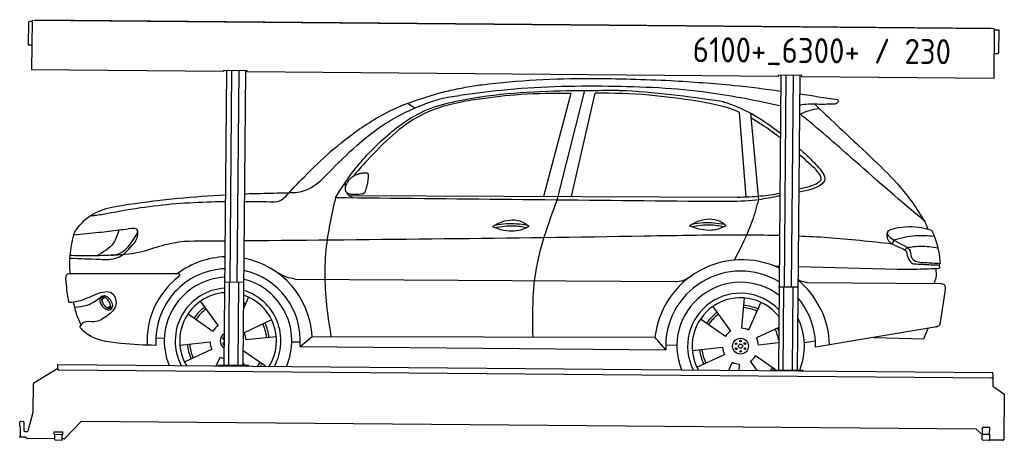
# Model space of a CAD drawing. Header units: millimetres. Extents: x 0 to 5198, y -17 to 2203.
import ezdxf

# ---------------------------------------------------------------- set-up
doc = ezdxf.new("R2010")
doc.units = ezdxf.units.MM
for name, color, linetype, lineweight in [('AM_0', 7, 'Continuous', 50), ('car', 10, 'Continuous', 25), ('Logo', 7, 'Continuous', 25), ('Plattform', 7, 'Continuous', 25)]:
    doc.layers.add(name, color=color, linetype=linetype, lineweight=lineweight)
doc.styles.get("Standard").update_dxf_attribs({"font": 'ISOCP.SHX'})

# ---------------------------------------------------------------- blocks, each defined once
blk = doc.blocks.new('Zubringerplattform GT230  GL550')
at = {"layer": 'Plattform'}
for p, q in [((46, 2187.9), (45, 2071.9)), ((65, 2192.7), (51, 2192.9)), ((65.1, 2198.7), (62.8, 1937.8)), ((5144.9, 2154.4), (65.1, 2198.7)), ((83.1, 2203.1), (5126.9, 2159.1)), ((83.1, 2203.1), (83.1, 2198.6)), ((5126.9, 2159.1), (5126.9, 2154.6)), ((5144.9, 2154.4), (5142.6, 1893.4)), ((5168.8, 2148.2), (5144.8, 2148.4)), ((5169.8, 2030.2), (5170.8, 2146.2)), ((46.9, 2069.9), (63.9, 2069.7)), ((5143.7, 2025.4), (5164.7, 2025.2)), ((1076.7, 1928.9), (62.8, 1937.8)), ((1076.8, 1934.9), (1076.7, 1928.9)), ((1201.8, 1933.8), (1076.8, 1934.9)), ((1091.9, 1934.8), (1078.3, 379.6)), ((1110.5, 817.1), (1120.3, 1934.5)), ((1148.5, 816.7), (1158.3, 1934.2)), ((1191.9, 1933.9), (1178.3, 378.7)), ((1201.7, 1927.8), (1201.8, 1933.8)), ((4003.6, 1903.4), (1201.7, 1927.8)), ((4003.7, 1909.4), (4003.6, 1903.4)), ((4128.7, 1908.3), (4003.7, 1909.4)), ((4018.8, 1909.2), (4005.2, 354.1)), ((4037.4, 791.5), (4047.2, 1909)), ((4075.4, 791.2), (4085.2, 1908.6)), ((4118.8, 1908.4), (4105.2, 353.2)), ((4128.6, 1902.3), (4128.7, 1908.3)), ((5142.6, 1893.4), (4128.6, 1902.3)), ((1179.5, 816.5), (1079.5, 817.3)), ((1103.3, 379.4), (1107.2, 817.1)), ((1153.3, 378.9), (1157.2, 816.7)), ((4106.4, 790.9), (4006.4, 791.8)), ((4030.2, 353.8), (4034.1, 791.6)), ((4080.2, 353.4), (4084.1, 791.1)), ((201.1, 358.3), (201.3, 377.3)), ((201.3, 377.3), (201.4, 383.3)), ((201.4, 383.3), (5138.2, 340.2)), ((1048.3, 379.9), (1208.3, 378.5)), ((1048.3, 379.9), (1048.3, 375.9)), ((1208.3, 374.5), (1208.3, 378.5)), ((74.9, 285.8), (201.2, 363)), ((5132.9, 310.2), (206.1, 353.2)), ((3975.2, 354.3), (4135.2, 352.9)), ((3975.2, 354.3), (3975.2, 350.3)), ((4135.2, 348.9), (4135.2, 352.9)), ((5137.9, 315.2), (5137.5, 267.7)), ((5138.1, 334.2), (5137.9, 315.2)), ((5138.1, 334.2), (5138.2, 340.2)), ((71.8, 131.8), (72.5, 281.6)), ((5137.5, 267.7), (5196, 228.1)), ((5198.2, 224), (5196.1, -12.3)), ((45.3, 33.3), (71.8, 131.8)), ((0.5, 56), (0.7, 78)), ((0.5, 56), (2.8, 56)), ((2.8, 56), (2.3, 5)), ((5.7, 83), (17.7, 82.8)), ((22.7, 77.8), (22.3, 34.8)), ((324.5, 82.2), (238.4, -8.5)), ((5050, 40.9), (324.5, 82.2)), ((0, 0), (0, 5)), ((2.3, 5), (0, 5)), ((28.2, -0.2), (0, 0)), ((27.3, 29.8), (40.4, 29.6)), ((182.6, 14.4), (182.7, 27.4)), ((182.6, 14.4), (227.6, 14)), ((182.7, 27.4), (227.7, 27)), ((184.9, -15.6), (185.1, 14.4)), ((224.9, -16), (225.1, 14)), ((227.6, 14), (227.7, 27)), ((5081.8, 13.2), (5050, 40.9)), ((5081.6, -15.3), (5081.8, 14.7)), ((5081.8, 14.7), (5121.8, 14.3)), ((5082.8, 14.6), (5083.1, 50.6)), ((5121.1, 50.3), (5083.1, 50.6)), ((5120.8, 14.3), (5121.1, 50.3)), ((5121.6, -15.7), (5121.8, 14.3)), ((38.6, -7.2), (31.4, -1.4)), ((184.9, -9.6), (41.7, -8.4)), ((184.9, -15.6), (224.9, -16)), ((234.7, -10), (224.9, -10)), ((5081.6, -15.3), (5121.6, -15.7)), ((5191, -17.3), (5117.9, -16.7))]:
    blk.add_line(p, q, dxfattribs=at)
for centre, radius, start, end in [((51, 2187.9), 5, 89.5, 179.5), ((5168.8, 2146.2), 2, 359.5, 89.5), ((47, 2071.9), 2, 179.5, 269.5), ((5164.8, 2030.2), 5, 269.5, 359.5), ((206.1, 358.2), 5, 179.5, 269.5), ((5132.9, 315.2), 5, 269.5, 359.5), ((77.5, 281.6), 5, 121.4261, 179.5), ((5193.2, 224), 5, 359.5, 55.9134), ((5.7, 78), 5, 89.5, 179.5), ((17.7, 77.8), 5, 359.5, 89.5), ((27.3, 34.8), 5, 179.5, 269.5), ((40.4, 34.6), 5, 269.5, 344.9258), ((5128.9, 23.2), 12, 227.6897, 228.0904), ((28.2, -5.2), 5, 50.8402, 89.5), ((41.7, -3.4), 5, 230.8402, 269.5), ((234.8, -5), 5, 269.5, 316.4902), ((5117.9, -11.7), 5, 232.6301, 269.5), ((5191.1, -12.3), 5, 269.5, 359.5)]:
    blk.add_arc(centre, radius, start, end, dxfattribs=at)
blk = doc.blocks.new('Car_UG_')
at = {"layer": 'car'}
for p, q in [((2754.5, 1298.9), (2893.7, 1843.7)), ((2824.7, 1279.3), (2964.2, 1859.6)), ((2900.4, 1299.7), (3019.3, 1845.7)), ((2069.2, 1757.7), (2028.7, 1781.8)), ((3822.9, 1306.3), (3782.8, 1752)), ((3889.2, 1292.1), (3842.7, 1747.7)), ((1723.6, 1293.2), (3777.2, 1304.5)), ((4603.6, 1087.1), (4595.9, 1065.1)), ((4674.9, 1047.5), (4662.8, 1034.7)), ((3975.9, 942.8), (4000.7, 942.4)), ((4100.7, 941), (4623.1, 933.5)), ((1392, 848.5), (1392.4, 848.5)), ((1445.4, 848.7), (3452, 855)), ((4149.3, 857.2), (4851.3, 859.4)), ((4875.9, 816.5), (4853, 652.9)), ((427.1, 728.6), (441.9, 742.6)), ((428.9, 741.8), (439.4, 751.2)), ((1200.4, 751.1), (1174.1, 690.4)), ((3816.5, 772.9), (3804.5, 613.1)), ((3905.9, 750.7), (3842.2, 603.6)), ((451.7, 687.2), (471.1, 694.6)), ((466.8, 683.4), (482.3, 693.1)), ((946.2, 726.1), (1041.7, 597.3)), ((3651.7, 725.7), (3747.2, 596.9)), ((882.2, 659.8), (1014.6, 569.5)), ((1323.7, 632), (1179.3, 562.5)), ((3587.7, 659.4), (3720.1, 569.1)), ((4824.9, 628.8), (4196.8, 516.3)), ((4001.2, 618), (3884.8, 562.1)), ((4768.2, 566.7), (4789.8, 622.5)), ((713.7, 531.5), (758.4, 529.6)), ((1349.1, 543.4), (1189.9, 525.1)), ((1475.5, 492.5), (1538.2, 546.9)), ((1538.2, 546.9), (3348.3, 561.1)), ((3406.3, 494.3), (3348.3, 561.1)), ((3405.5, 520.5), (3464.5, 519.2)), ((4001.3, 536.8), (3895.4, 524.7)), ((4137.1, 540.1), (4195.5, 549.4)), ((4505, 571.5), (4768.2, 566.7)), ((840.7, 493.4), (999.9, 511.8)), ((866.1, 404.9), (1010.5, 474.4)), ((1431.6, 516.8), (1476.4, 517.2)), ((1475.5, 492.5), (3406.3, 494.3)), ((3546.2, 493), (3705.5, 511.3)), ((3571.6, 404.5), (3716.1, 474)), ((1033.1, 386.4), (1053.2, 432.8)), ((1293.4, 386.8), (1175.2, 467.4)), ((3740.4, 390.1), (3758.7, 432.4)), ((3793.9, 390.1), (3796.4, 422.9)), ((3889.9, 390.3), (3853.7, 439.1)), ((3987.1, 394.4), (3880.8, 467)), ((1184.4, 390.6), (1174.4, 404.1))]:
    blk.add_line(p, q, dxfattribs=at)
for centre, radius in [((3800.5, 518), 41.9), ((3776.6, 530.9), 4.46), ((3800.5, 518), 10.7), ((3799.7, 545.2), 4.46), ((3823.6, 532.2), 4.46), ((3777.3, 503.8), 4.46), ((3801.2, 490.8), 4.46), ((3824.4, 505.1), 4.46)]:
    blk.add_circle(centre, radius, dxfattribs=at)
for centre, radius, start, end in [((1095.1, 518.9), 443.9, 92.7697, 127.5084), ((1095.1, 518.9), 443.9, 3.6233, 79.8072), ((3808.1, 511.8), 462.5, 65.3819, 173.8782), ((1094.9, 518.4), 381.5, 93.1752, 184.141), ((1094.9, 518.4), 381.5, 356.1115, 78.0675), ((3801.1, 518.4), 395.6, 59.6848, 183.4999), ((1094.9, 518.4), 427.8, 128.5907, 183.5582), ((1094.9, 518.4), 336.7, 93.592, 203.1531), ((1094.9, 518.4), 336.7, 337.0019, 76.4435), ((3801.1, 518.4), 336.7, 53.602, 202.4775), ((3808.1, 511.8), 462.5, 2.1852, 50.7297), ((1094.9, 518.4), 279.1, 94.3179, 208.2913), ((1094.9, 518.4), 279.1, 331.8638, 73.5591), ((3800.5, 518), 279.1, 44.0685, 207.3462), ((1094.9, 518.4), 255.4, 94.7117, 211.1808), ((1094.9, 518.4), 255.4, 328.9743, 71.9775), ((3800.5, 518), 255.4, 38.2519, 210.1193), ((3800.5, 518), 216.3, 65.4485, 86.5251), ((3801.1, 518.4), 395.6, 359.6869, 40.7279), ((1094.9, 518.4), 216.3, 125.4485, 146.5251), ((1094.9, 518.4), 204, 125.3726, 146.5671), ((1094.9, 518.4), 216.3, 65.4485, 68.5556), ((1094.9, 518.4), 204, 65.3726, 67.172), ((3800.5, 518), 216.3, 125.4485, 146.5251), ((3800.5, 518), 204, 125.3726, 146.5671), ((3800.5, 518), 204, 65.3726, 86.5671), ((3801.1, 518.4), 336.7, 338.412, 27.0154), ((1094.9, 518.4), 95.2, 124.034, 147.5844), ((1094.9, 518.4), 204, 5.3726, 26.5671), ((1094.9, 518.4), 216.3, 5.4485, 26.5251), ((3800.5, 518), 95.2, 124.034, 147.5844), ((3800.5, 518), 95.2, 64.034, 87.5844), ((3800.5, 518), 204, 10.1162, 26.5671), ((3800.5, 518), 216.3, 21.8837, 26.5251), ((1094.9, 518.4), 41.9, 119.618, 240.5371), ((1071, 531.4), 4.46, 42.993, 317.162), ((1094.9, 518.4), 95.2, 4.034, 27.5844), ((3800.5, 518), 95.2, 4.034, 27.5844), ((1094.9, 518.5), 216.3, 185.4485, 206.5251), ((1094.9, 518.4), 204, 185.3726, 206.5671), ((1094.9, 518.5), 95.2, 184.034, 207.5844), ((1071.8, 504.2), 4.46, 55.0527, 305.1023), ((3800.5, 518), 216.3, 185.4485, 206.5251), ((3800.5, 518), 204, 185.3726, 206.5671), ((3800.5, 518), 95.2, 184.034, 207.5844), ((1094.9, 518.4), 95.2, 244.034, 257.5886), ((1094.9, 518.4), 95.2, 326.6041, 327.5844), ((3800.4, 518), 95.2, 244.034, 267.5844), ((3800.4, 518), 95.2, 304.034, 327.5844), ((1094.9, 518.4), 204, 319.7706, 326.5671), ((1094.9, 518.4), 216.3, 322.4984, 326.5251), ((3800.5, 518), 204, 321.2555, 326.5671), ((3800.4, 518), 216.3, 325.1509, 326.5251)]:
    blk.add_arc(centre, radius, start, end, dxfattribs=at)
for centre, major_axis, ratio in [((450.2, 712.9), (23.2, -35.3), 0.641217), ((448.9, 713.5), (-17.9, 30.2), 0.433194)]:
    blk.add_ellipse(centre, major_axis=major_axis, ratio=ratio, dxfattribs=at)
for points in [[(2378.9, 1878.2), (2422.9, 1884.4), (2995, 1923.3), (3418.8, 1916.7)], [(2204.9, 1840.5), (2289.1, 1860.8), (2378.9, 1878.2)], [(1388.9, 1280.8), (1487.2, 1387.7), (1778.2, 1644.2), (1984.5, 1763.5), (2204.9, 1840.5)], [(2115.4, 1777.6), (2201.8, 1807.7), (2303.7, 1826.9)], [(2400, 1818), (2414.8, 1820.4), (2976.5, 1859.9), (3140, 1862.2)], [(3140, 1862.2), (3148.8, 1862), (3688.3, 1810)], [(4299.4, 1824.5), (4303.6, 1819.5), (4297.4, 1806), (4272.7, 1800.1)], [(1617.4, 1413), (1764.1, 1557.2), (2006.7, 1728.4), (2115.4, 1777.6)], [(1654.2, 1279.4), (1743.2, 1415.2), (1902.5, 1590.8), (2101.3, 1734.9), (2400, 1818)], [(2383.7, 1804.9), (2258.2, 1778.6), (2097.6, 1717.6), (1953.4, 1613.7), (1819.3, 1477.5), (1744, 1392.3)], [(4102.6, 1746.1), (4151.3, 1766.4), (4203.7, 1776.3)], [(4179.5, 1798.8), (4415.2, 1581.4), (4701.7, 1283), (4766.1, 1186.5)], [(4163.4, 1367.4), (4217.4, 1403.4), (4182.7, 1459.6)], [(1362.8, 1302.5), (1380.7, 1303.4), (1480.3, 1312.4), (1589.9, 1384.1), (1617.4, 1413)], [(3977.6, 1308.5), (3876.2, 1290.2), (3712.3, 1280.4), (3517.2, 1279.2)], [(1388.9, 1280.8), (1357.9, 1258.6), (1308.1, 1253.8)], [(1654.2, 1279.4), (1606.7, 1005.9), (1618.1, 671.7), (1637.7, 547.7)], [(3517.2, 1279.2), (1654.2, 1279.4)], [(2704.5, 556.1), (2715.3, 894.7), (2824.7, 1279.3)], [(3764.1, 972.2), (3856.8, 1181.3), (3889.2, 1292.1)], [(420.3, 1177.8), (383.7, 1172.8), (358.9, 1171)], [(2485.5, 1135.9), (2535.3, 1162.2), (2641.8, 1162.5), (2679.1, 1139.4)], [(3525.4, 1151.2), (3575.2, 1177.6), (3681.7, 1177.9), (3719.1, 1154.7)], [(4804.5, 1139.3), (4682.6, 1156.4), (4567.8, 1125), (4666.2, 1053.9)], [(274.2, 1070), (408.1, 1085), (512.7, 1098.7)], [(274.2, 1070), (274.5, 1071.1), (286.3, 1096.4)], [(512.7, 1098.7), (484.6, 1029.1), (397.7, 960.9)], [(512.7, 1098.7), (560.8, 1104.9)], [(610.3, 1082.5), (612.3, 1095.5), (560.8, 1104.9)], [(598.6, 1035.4), (611.8, 1066), (613, 1097.1)], [(4567.4, 1121.2), (4568.2, 1096)], [(4568.2, 1096), (4575.9, 1081.5), (4619.7, 1054.6), (4649.7, 1041.5)], [(4603.6, 1087.1), (4717.9, 1111.2), (4816.8, 1109.3)], [(4804.5, 1139.3), (4833.9, 1059), (4849.9, 965.5)], [(471.4, 964.1), (498.4, 967.4), (610.3, 1082.5)], [(856.7, 1041.3), (742.1, 1017.7), (618.7, 979.9), (471.4, 964.1)], [(4649.7, 1041.5), (4668.2, 1029.9), (4675.2, 1007.1)], [(4666.2, 1053.9), (4685.9, 1036.5), (4696.7, 998)], [(4674.9, 1047.5), (4746.6, 1055.9), (4837, 1047.1)], [(255.8, 947.1), (413.8, 942.6), (503.3, 950.7), (598.6, 1035.4)], [(4675.2, 1007.1), (4679.4, 995.9), (4699.1, 966.3), (4722.6, 961.1)], [(4696.7, 998), (4706.5, 984.8), (4768.1, 969.1), (4849.9, 965.5)], [(471.4, 964.1), (372.6, 960), (267.1, 960.9), (256.7, 961.7)], [(4623.1, 933.5), (4729.8, 934.6), (4846.7, 940.1)], [(4722.6, 961.1), (4811.8, 957.7), (4844.4, 956.7)], [(4819.1, 859.3), (4829.2, 889.7), (4828.8, 939.1)], [(1445.4, 848.7), (1400.5, 858.4), (1337.8, 890.6)], [(3452, 855), (3492.7, 862.2), (3538.6, 887.7)], [(235.9, 839.4), (242.2, 860.9), (247.9, 864.8), (258.7, 865.9)], [(824.8, 871), (835.2, 868.1), (828.1, 852.8)], [(4851.3, 859.4), (4871.9, 854.4), (4875.9, 816.5)], [(252.9, 714.2), (302.6, 721.2), (396.9, 758.8), (479.4, 764), (501.1, 705.4), (455.6, 644.1)], [(281.9, 689.2), (349.2, 699.9), (423.4, 745.1)], [(275.8, 716.6), (294.9, 644.5), (317.6, 594.7)], [(455.6, 644.1), (387.2, 612.9), (331.6, 608), (311.1, 585.8)], [(4853, 652.9), (4847, 636.5), (4824.9, 628.8)]]:
    blk.add_spline(points, degree=3, dxfattribs=at)
for points, knots in [([(3999.6, 1788), (3873.5, 1813.7), (3573.2, 1872), (3077.3, 1888.5), (2636.9, 1874.1), (2376.7, 1837.2), (2303.7, 1826.9)], [67.643161, 67.643161, 67.643161, 67.643161, 452.969864, 984.660554, 1551.463157, 1772.575196, 1772.575196, 1772.575196, 1772.575196]), ([(3418.8, 1916.7), (3530.2, 1910.5), (3724.3, 1899.8), (3917.3, 1877.5), (3999.5, 1866.9)], [0, 0, 0, 0, 334.596694, 583.024122, 583.024122, 583.024122, 583.024122]), ([(2893.7, 1843.7), (2880.3, 1843.4), (2780.8, 1841.3), (2610.1, 1837.9), (2454.4, 1815.2), (2383.7, 1804.9)], [666.326512, 666.326512, 666.326512, 666.326512, 706.624571, 964.215873, 1178.205668, 1178.205668, 1178.205668, 1178.205668]), ([(3558.3, 1809.2), (3473.8, 1820.4), (3294.8, 1844.1), (3114.5, 1846.5), (3019.3, 1845.7)], [0, 0, 0, 0, 255.50817, 540.950796, 540.950796, 540.950796, 540.950796]), ([(3782.8, 1752), (3767.7, 1758.4), (3695.5, 1786.2), (3618.8, 1799.1), (3558.3, 1809.2)], [496.692868, 496.692868, 496.692868, 496.692868, 546.059875, 728.869941, 728.869941, 728.869941, 728.869941]), ([(3688.3, 1810), (3697.4, 1807.3), (3810.5, 1774.7), (3912.8, 1711.1), (3999.8, 1644.8)], [0, 0, 0, 0, 28.300877, 352.942121, 352.942121, 352.942121, 352.942121]), ([(4272.7, 1800.1), (4246.2, 1799.3), (4189.7, 1797.4), (4128.2, 1800.6), (4099.6, 1791.7)], [0, 0, 0, 0, 80.522652, 171.938502, 171.938502, 171.938502, 171.938502]), ([(3999.8, 1618), (3971.5, 1640.2), (3921.5, 1676.6), (3868.2, 1709), (3845.4, 1721.4)], [241.71874, 241.71874, 241.71874, 241.71874, 349.622047, 427.224064, 427.224064, 427.224064, 427.224064]), ([(4766.1, 1186.5), (4642.7, 1290), (4426.8, 1471.1), (4208.7, 1663.4), (4106.6, 1743), (4099.6, 1748.4)], [0, 0, 0, 0, 483.056147, 845.367922, 871.691455, 871.691455, 871.691455, 871.691455]), ([(4139.3, 1529.9), (4154.1, 1515.7), (4189.9, 1481.2), (4280.5, 1379.6), (4168, 1348.1), (4100.2, 1333.9)], [0, 0, 0, 0, 64.508303, 155.959603, 318.635139, 318.635139, 318.635139, 318.635139]), ([(1173.2, 1295.7), (1190.1, 1296.5), (1252.9, 1299.2), (1316.4, 1301.1), (1362.8, 1302.5)], [929.759793, 929.759793, 929.759793, 929.759793, 980.786507, 1119.82356, 1119.82356, 1119.82356, 1119.82356]), ([(1745.4, 1279.4), (1738, 1283.2), (1724, 1290.2), (1716.2, 1302), (1713.6, 1308.4)], [0, 0, 0, 0, 23.95332, 45.454919, 45.454919, 45.454919, 45.454919]), ([(3777.2, 1304.5), (3817.8, 1306), (3892.8, 1308.8), (3966.5, 1321), (4000.2, 1327.8)], [0, 0, 0, 0, 121.545303, 224.703918, 224.703918, 224.703918, 224.703918]), ([(286.3, 1096.4), (303.8, 1118.4), (371, 1202.7), (663.3, 1253.7), (905.9, 1279.4), (1073.2, 1290.1)], [0, 0, 0, 0, 82.89181, 318.191673, 828.393697, 828.393697, 828.393697, 828.393697]), ([(1073.3, 1252.6), (1049.1, 1252.2), (899.1, 1248), (679.8, 1229.2), (488.3, 1191.2), (420.3, 1177.8)], [234.800006, 234.800006, 234.800006, 234.800006, 307.290604, 684.949059, 892.925798, 892.925798, 892.925798, 892.925798]), ([(2499.1, 1144.1), (2518.6, 1148.1), (2575, 1158.6), (2632.3, 1151.3), (2669.8, 1146.1)], [7.57653, 7.57653, 7.57653, 7.57653, 52.544532, 137.659237, 137.659237, 137.659237, 137.659237]), ([(3525.4, 1151.2), (3541.5, 1145.3), (3589.6, 1128.3), (3660.4, 1126.1), (3705.1, 1147.9), (3719.1, 1154.7)], [5.208578, 5.208578, 5.208578, 5.208578, 44.198582, 121.455021, 156.55166, 156.55166, 156.55166, 156.55166]), ([(3537.1, 1147), (3569.5, 1152.4), (3626.1, 1161.9), (3682.5, 1153.1), (3706.7, 1148.8)], [0, 0, 0, 0, 73.878693, 129.282646, 129.282646, 129.282646, 129.282646]), ([(3539, 1159.5), (3558.5, 1163.4), (3614.9, 1173.9), (3672.2, 1166.7), (3709.7, 1161.4)], [7.57653, 7.57653, 7.57653, 7.57653, 52.544532, 137.659237, 137.659237, 137.659237, 137.659237]), ([(4000.5, 1103.8), (3945.8, 1104.6), (3707.3, 1105.2), (2765.3, 1077.6), (1877.6, 1060.3), (1173.6, 1047.2)], [596.895548, 596.895548, 596.895548, 596.895548, 760.963773, 1312.001547, 3424.388377, 3424.388377, 3424.388377, 3424.388377]), ([(2485.5, 1135.9), (2501.5, 1129.9), (2549.7, 1112.9), (2620.5, 1110.8), (2665.2, 1132.6), (2679.1, 1139.4)], [5.208578, 5.208578, 5.208578, 5.208578, 44.198582, 121.455021, 156.55166, 156.55166, 156.55166, 156.55166]), ([(2497.2, 1131.7), (2529.6, 1137.1), (2586.2, 1146.5), (2642.6, 1137.7), (2666.8, 1133.4)], [0, 0, 0, 0, 73.878693, 129.282646, 129.282646, 129.282646, 129.282646]), ([(4595.9, 1065.1), (4482.5, 1076.4), (4317.6, 1092.9), (4152.2, 1100.1), (4100.5, 1101.6)], [0, 0, 0, 0, 341.879851, 496.891551, 496.891551, 496.891551, 496.891551]), ([(258.7, 865.9), (255.2, 897.3), (253, 965.8), (266.8, 1033.4), (274.2, 1070)], [233.087768, 233.087768, 233.087768, 233.087768, 327.386109, 438.943239, 438.943239, 438.943239, 438.943239]), ([(258.7, 865.9), (320.7, 866.5), (531.9, 868.4), (743.1, 870.3), (824.8, 871)], [24.694283, 24.694283, 24.694283, 24.694283, 210.588534, 658.29544, 658.29544, 658.29544, 658.29544]), ([(4149.3, 857.2), (4139.5, 858.3), (4122.3, 860.2), (4107.2, 868), (4100.8, 871.8)], [0, 0, 0, 0, 29.123879, 51.251259, 51.251259, 51.251259, 51.251259]), ([(714.4, 490.9), (654.2, 491.7), (524.7, 495.1), (367.7, 518.2), (317.3, 577.5), (311.1, 585.8)], [46.114962, 46.114962, 46.114962, 46.114962, 230.839937, 438.448503, 469.89769, 469.89769, 469.89769, 469.89769])]:
    blk.add_open_spline(points, degree=3, knots=knots, dxfattribs=at)
for points, degree in [([(4099.5, 1853.4), (4166.2, 1844.1), (4232.8, 1834.3), (4299.4, 1824.5)], 3), ([(4099.9, 1563.6), (4113.1, 1552.4), (4126.2, 1541.2), (4139.3, 1529.9)], 3), ([(4182.7, 1459.6), (4155.2, 1484.6), (4127.7, 1509.7), (4099.9, 1534.2)], 3), ([(1718, 1363.6), (1734.2, 1394), (1776.8, 1408.5)], 2), ([(1776.8, 1408.5), (1805.5, 1414.5), (1818.4, 1413.4)], 2), ([(1809, 1309.2), (1829.9, 1362.4), (1826.9, 1407.3)], 2), ([(1818.4, 1413.4), (1824.5, 1407.4), (1826.9, 1407.3)], 2), ([(1707.2, 1336.7), (1706.4, 1344.5), (1706, 1352.8), (1705.6, 1361)], 3), ([(1795.5, 1301.4), (1673.5, 1281.6), (1718, 1363.6)], 2), ([(4100.2, 1351), (4121.3, 1356.3), (4142.3, 1361.9), (4163.4, 1367.4)], 3), ([(1795.5, 1301.4), (1801.5, 1303.2), (1809, 1309.2)], 2), ([(4000.2, 1313.5), (3992.6, 1311.8), (3985.1, 1310.2), (3977.6, 1308.5)], 3), ([(1308.1, 1253.8), (1263.2, 1253.9), (1218.2, 1254), (1173.3, 1253.8)], 3), ([(4766.1, 1186.5), (4772.3, 1172.5), (4778.5, 1158.5), (4784.6, 1144.4)], 3), ([(1073.6, 1045.3), (1001.3, 1044), (929, 1042.7), (856.7, 1041.3)], 3), ([(4842.9, 965.8), (4844.4, 957.3), (4845.6, 948.7), (4846.7, 940.1)], 3), ([(252.9, 714.2), (243.1, 754.9), (239, 797.1), (235.9, 839.4)], 3)]:
    blk.add_open_spline(points, degree=degree, dxfattribs=at)

msp = doc.modelspace()

# ---------------------------------------------------------------- block references
at = {"layer": 'AM_0'}
msp.add_blockref('Zubringerplattform GT230  GL550', (0, 0), dxfattribs=at)
at = {"layer": 'AM_0', "rotation": 359.4224719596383}
msp.add_blockref('Car_UG_', (0, 0), dxfattribs=at)

# ---------------------------------------------------------------- texts
at = {"layer": 'Logo'}
msp.add_text('6100+_6300+ / 230', height=132, rotation=359.5306, dxfattribs=at).set_placement((3552.8, 1979.2))

doc.saveas('drawing.dxf')
